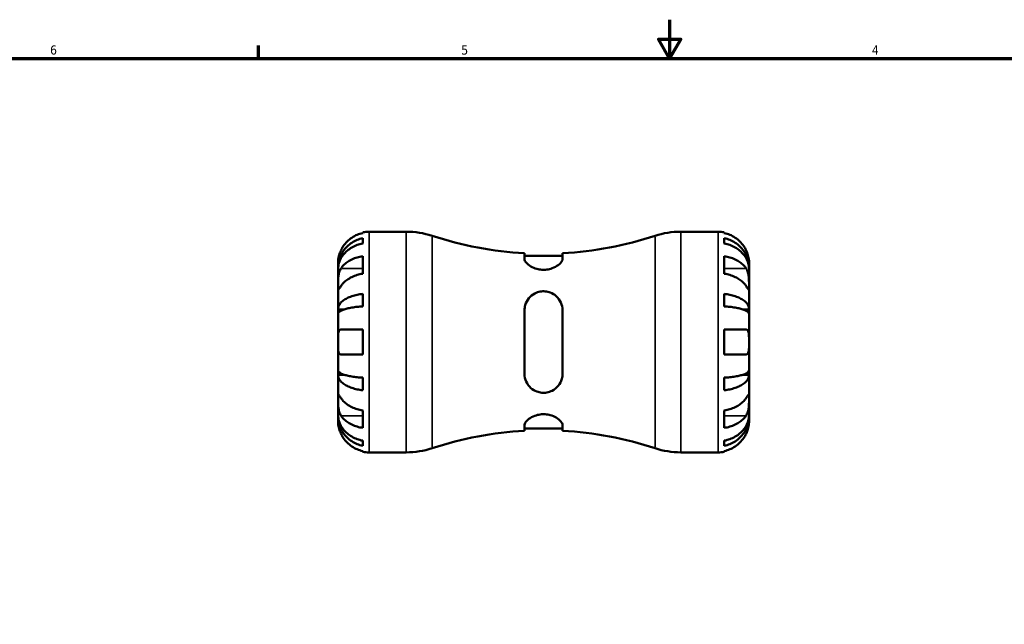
# Model space of a CAD drawing. Header units: inches. Extents: x 0.1 to 37.1, y -3.6 to 21.8.
# Tile 4 of 8: x 10.3 to 20.5, y 15.2 to 21.4. Entities that reach past the tile are written whole.
import ezdxf

# ---------------------------------------------------------------- set-up
doc = ezdxf.new("R2010")
doc.units = ezdxf.units.IN
doc.header["$MEASUREMENT"] = 0
for name, color, linetype, lineweight in [('Border (ANSI)', 7, 'Continuous', 70), ('Visible (ANSI)', 7, 'Continuous', 50), ('Visible Narrow (ANSI)', 7, 'Continuous', 35)]:
    doc.layers.add(name, color=color, linetype=linetype, lineweight=lineweight)
doc.styles.add('Note Text (ANSI)', font='tahoma.ttf')

# ---------------------------------------------------------------- blocks, each defined once
blk = doc.blocks.new('Borders Default Border')
at = {"layer": 'Border (ANSI)'}
blk.add_line((12.75, 21), (12.75, 21.134), dxfattribs=at)
at = {"layer": 'Border (ANSI)', "flags": 128}
for points in [[(17, 21.4), (17, 21), (16.885, 21.2), (17.115, 21.2), (17, 21)], [(0.5, 1), (0.5, 21), (33.5, 21), (33.5, 1), (0.5, 1)]]:
    blk.add_lwpolyline(points, dxfattribs=at)
at = {"layer": 'Border (ANSI)', "color": 5, "true_color": 0x0000ff, "char_height": 0.0945, "attachment_point": 7, "style": 'Note Text (ANSI)'}
for s, insert in [('6', (10.595, 21.038)), ('5', (14.847, 21.038)), ('4', (19.092, 21.04))]:
    blk.add_mtext(s, dxfattribs=dict(at, insert=insert))

msp = doc.modelspace()

# ---------------------------------------------------------------- linework, layer by layer
at = {"layer": 'Visible (ANSI)'}
for p, q in [((13.828, 19.196), (13.828, 19.203)), ((13.828, 19.088), (13.828, 19.142)), ((13.893, 19.21), (14.278, 19.21)), ((17.116, 19.21), (17.501, 19.21)), ((17.565, 19.203), (17.565, 19.196)), ((17.565, 19.142), (17.565, 19.088)), ((13.828, 18.775), (13.828, 18.957)), ((15.5, 18.987), (15.5, 18.927)), ((15.894, 18.962), (15.5, 18.962)), ((15.894, 18.927), (15.894, 18.987)), ((17.565, 18.957), (17.565, 18.775)), ((13.572, 18.836), (13.572, 18.889)), ((13.572, 18.816), (13.572, 18.836)), ((13.572, 18.836), (13.573, 18.836)), ((17.822, 18.836), (17.821, 18.836)), ((17.822, 18.836), (17.822, 18.889)), ((17.822, 18.816), (17.822, 18.836)), ((13.572, 18.649), (13.572, 18.816)), ((17.822, 18.649), (17.822, 18.816)), ((13.572, 18.407), (13.572, 18.649)), ((17.822, 18.407), (17.822, 18.649)), ((13.828, 18.438), (13.828, 18.568)), ((17.565, 18.568), (17.565, 18.438)), ((13.572, 18.359), (13.572, 18.407)), ((13.572, 18.407), (13.636, 18.407)), ((13.572, 18.07), (13.572, 18.359)), ((15.5, 18.398), (15.5, 17.742)), ((15.894, 17.742), (15.894, 18.398)), ((17.822, 18.407), (17.758, 18.407)), ((17.822, 18.359), (17.822, 18.407)), ((17.822, 18.07), (17.822, 18.359)), ((13.603, 18.198), (13.828, 18.198)), ((13.828, 17.942), (13.828, 18.198)), ((17.565, 18.198), (17.565, 17.942)), ((17.565, 18.198), (17.791, 18.198)), ((13.572, 17.781), (13.572, 18.07)), ((17.822, 17.781), (17.822, 18.07)), ((13.828, 17.942), (13.603, 17.942)), ((17.791, 17.942), (17.565, 17.942)), ((13.572, 17.732), (13.572, 17.781)), ((13.572, 17.49), (13.572, 17.732)), ((13.572, 17.732), (13.636, 17.732)), ((17.822, 17.732), (17.758, 17.732)), ((17.822, 17.732), (17.822, 17.781)), ((17.822, 17.49), (17.822, 17.732)), ((13.828, 17.572), (13.828, 17.702)), ((17.565, 17.702), (17.565, 17.572)), ((13.572, 17.323), (13.572, 17.49)), ((17.822, 17.323), (17.822, 17.49)), ((13.572, 17.303), (13.572, 17.323)), ((13.828, 17.183), (13.828, 17.364)), ((17.565, 17.364), (17.565, 17.183)), ((17.822, 17.303), (17.822, 17.323)), ((13.572, 17.25), (13.572, 17.303)), ((13.572, 17.303), (13.573, 17.303)), ((15.5, 17.213), (15.5, 17.153)), ((15.894, 17.153), (15.894, 17.213)), ((17.822, 17.303), (17.821, 17.303)), ((17.822, 17.25), (17.822, 17.303)), ((15.894, 17.177), (15.5, 17.177)), ((13.828, 16.998), (13.828, 17.051)), ((17.565, 17.051), (17.565, 16.998)), ((13.828, 16.936), (13.828, 16.944)), ((13.893, 16.93), (14.278, 16.93)), ((17.116, 16.93), (17.501, 16.93)), ((17.565, 16.944), (17.565, 16.936))]:
    msp.add_line(p, q, dxfattribs=at)
for centre, radius, start, end in [((13.893, 18.889), 0.321, 90, 101.537), ((14.278, 18.36), 0.85, 71.7424, 90), ((15.697, 22.661), 3.679, 251.7424, 266.9359), ((15.697, 22.661), 3.679, 273.0641, 288.2576), ((17.116, 18.36), 0.85, 90, 108.2576), ((17.501, 18.889), 0.321, 78.463, 90), ((15.697, 13.479), 3.679, 93.0641, 108.2576), ((15.697, 13.479), 3.679, 71.7424, 86.9359), ((13.893, 17.25), 0.321, 258.463, 270), ((14.278, 17.78), 0.85, 270, 288.2576), ((17.116, 17.78), 0.85, 251.7424, 270), ((17.501, 17.25), 0.321, 270, 281.537)]:
    msp.add_arc(centre, radius, start, end, dxfattribs=at)
for points, knots in [([(13.572, 18.836), (13.572, 18.856), (13.574, 18.877), (13.582, 18.918), (13.589, 18.938), (13.604, 18.974), (13.614, 18.992), (13.638, 19.027), (13.652, 19.044), (13.68, 19.071), (13.697, 19.084), (13.733, 19.107), (13.752, 19.117), (13.788, 19.132), (13.808, 19.138), (13.828, 19.142)], [3.631383, 3.631383, 3.631383, 3.631383, 3.783147, 3.783147, 3.93491, 3.93491, 4.086099, 4.086099, 4.237288, 4.237288, 4.388092, 4.388092, 4.538896, 4.538896, 4.685545, 4.685545, 4.685545, 4.685545]), ([(13.828, 19.196), (13.808, 19.192), (13.788, 19.186), (13.752, 19.171), (13.733, 19.16), (13.697, 19.136), (13.68, 19.122), (13.652, 19.094), (13.638, 19.078), (13.617, 19.046), (13.609, 19.032), (13.603, 19.017)], [0.1545017, 0.1545017, 0.1545017, 0.1545017, 0.3007396, 0.3007396, 0.4516004, 0.4516004, 0.6024612, 0.6024612, 0.754145, 0.754145, 0.8682016, 0.8682016, 0.8682016, 0.8682016]), ([(17.791, 19.017), (17.785, 19.032), (17.777, 19.046), (17.756, 19.078), (17.742, 19.094), (17.714, 19.122), (17.697, 19.136), (17.661, 19.16), (17.642, 19.171), (17.606, 19.186), (17.586, 19.192), (17.565, 19.196)], [3.990271, 3.990271, 3.990271, 3.990271, 4.1043276, 4.1043276, 4.2560115, 4.2560115, 4.4068722, 4.4068722, 4.557733, 4.557733, 4.7039709, 4.7039709, 4.7039709, 4.7039709]), ([(17.565, 19.142), (17.586, 19.138), (17.606, 19.132), (17.642, 19.117), (17.661, 19.107), (17.697, 19.084), (17.714, 19.071), (17.742, 19.044), (17.756, 19.027), (17.78, 18.992), (17.79, 18.974), (17.805, 18.938), (17.812, 18.918), (17.82, 18.877), (17.822, 18.856), (17.822, 18.836)], [0.154497, 0.154497, 0.154497, 0.154497, 0.301146, 0.301146, 0.45195, 0.45195, 0.602754, 0.602754, 0.753943, 0.753943, 0.905132, 0.905132, 1.056895, 1.056895, 1.208659, 1.208659, 1.208659, 1.208659]), ([(13.828, 19.088), (13.808, 19.085), (13.788, 19.079), (13.752, 19.066), (13.733, 19.058), (13.697, 19.037), (13.68, 19.025), (13.652, 19.001), (13.638, 18.986), (13.614, 18.955), (13.604, 18.939), (13.589, 18.907), (13.582, 18.889), (13.574, 18.852), (13.572, 18.834), (13.572, 18.816)], [0.154497, 0.154497, 0.154497, 0.154497, 0.301146, 0.301146, 0.45195, 0.45195, 0.602754, 0.602754, 0.753943, 0.753943, 0.905132, 0.905132, 1.056895, 1.056895, 1.208659, 1.208659, 1.208659, 1.208659]), ([(17.822, 18.816), (17.822, 18.834), (17.82, 18.852), (17.812, 18.889), (17.805, 18.907), (17.79, 18.939), (17.78, 18.955), (17.756, 18.986), (17.742, 19.001), (17.714, 19.025), (17.697, 19.037), (17.661, 19.057), (17.642, 19.066), (17.606, 19.079), (17.586, 19.085), (17.565, 19.088)], [3.631384, 3.631384, 3.631384, 3.631384, 3.782987, 3.782987, 3.934591, 3.934591, 4.085622, 4.085622, 4.236653, 4.236653, 4.387616, 4.387616, 4.538579, 4.538579, 4.685539, 4.685539, 4.685539, 4.685539]), ([(13.603, 19.017), (13.6, 19.013), (13.598, 19.008), (13.593, 18.996), (13.59, 18.988), (13.585, 18.973), (13.583, 18.964), (13.578, 18.945), (13.576, 18.935), (13.573, 18.914), (13.572, 18.905), (13.572, 18.893), (13.572, 18.889), (13.572, 18.889)], [-0.5211875, -0.5211875, -0.5211875, -0.5211875, -0.4827149, -0.4827149, -0.4207878, -0.4207878, -0.3526592, -0.3526592, -0.2514043, -0.2514043, -0.1290367, -0.1290367, 0, 0, 0, 0]), ([(13.603, 18.831), (13.609, 18.84), (13.617, 18.85), (13.638, 18.873), (13.652, 18.885), (13.68, 18.905), (13.696, 18.914), (13.732, 18.932), (13.752, 18.939), (13.788, 18.949), (13.808, 18.954), (13.828, 18.957)], [3.9902761, 3.9902761, 3.9902761, 3.9902761, 4.1033064, 4.1033064, 4.2546528, 4.2546528, 4.4058552, 4.4058552, 4.5570576, 4.5570576, 4.7039592, 4.7039592, 4.7039592, 4.7039592]), ([(17.565, 18.957), (17.586, 18.954), (17.606, 18.949), (17.642, 18.939), (17.661, 18.932), (17.697, 18.915), (17.714, 18.905), (17.742, 18.885), (17.756, 18.873), (17.777, 18.851), (17.785, 18.841), (17.791, 18.831)], [0.1545017, 0.1545017, 0.1545017, 0.1545017, 0.3007396, 0.3007396, 0.4516004, 0.4516004, 0.6024612, 0.6024612, 0.754145, 0.754145, 0.8682016, 0.8682016, 0.8682016, 0.8682016]), ([(17.822, 18.889), (17.822, 18.889), (17.822, 18.891), (17.822, 18.896), (17.822, 18.901), (17.821, 18.916), (17.819, 18.927), (17.815, 18.949), (17.813, 18.958), (17.808, 18.975), (17.805, 18.983), (17.8, 18.998), (17.796, 19.006), (17.792, 19.015), (17.792, 19.016), (17.791, 19.017)], [-2.2624521, -2.2624521, -2.2624521, -2.2624521, -2.1788932, -2.1788932, -2.0870705, -2.0870705, -1.9601211, -1.9601211, -1.8755047, -1.8755047, -1.811327, -1.811327, -1.7448754, -1.7448754, -1.7354217, -1.7354217, -1.7354217, -1.7354217]), ([(15.894, 18.927), (15.894, 18.92), (15.891, 18.912), (15.879, 18.892), (15.866, 18.878), (15.832, 18.853), (15.811, 18.841), (15.77, 18.826), (15.751, 18.821), (15.714, 18.816), (15.697, 18.815), (15.662, 18.818), (15.644, 18.821), (15.605, 18.832), (15.584, 18.841), (15.545, 18.863), (15.528, 18.877), (15.507, 18.903), (15.501, 18.915), (15.5, 18.926), (15.5, 18.926), (15.5, 18.927)], [-1.869625, -1.869625, -1.869625, -1.869625, -1.722841, -1.722841, -1.493042, -1.493042, -1.271942, -1.271942, -1.115642, -1.115642, -0.985535, -0.985535, -0.843052, -0.843052, -0.651361, -0.651361, -0.412595, -0.412595, -0.195177, -0.195177, -0.185736, -0.185736, -0.185736, -0.185736]), ([(13.572, 18.649), (13.572, 18.656), (13.572, 18.663), (13.572, 18.68), (13.572, 18.689), (13.573, 18.712), (13.573, 18.726), (13.576, 18.753), (13.578, 18.766), (13.583, 18.787), (13.586, 18.795), (13.591, 18.81), (13.595, 18.817), (13.6, 18.826), (13.601, 18.828), (13.603, 18.831)], [0, 0, 0, 0, 0.0727176, 0.0727176, 0.1504294, 0.1504294, 0.2566741, 0.2566741, 0.3574985, 0.3574985, 0.4278256, 0.4278256, 0.4958936, 0.4958936, 0.523971, 0.523971, 0.523971, 0.523971]), ([(13.828, 18.775), (13.808, 18.773), (13.788, 18.768), (13.752, 18.757), (13.733, 18.75), (13.697, 18.733), (13.68, 18.723), (13.652, 18.704), (13.638, 18.692), (13.617, 18.669), (13.609, 18.659), (13.603, 18.649)], [0.1545017, 0.1545017, 0.1545017, 0.1545017, 0.3007396, 0.3007396, 0.4516004, 0.4516004, 0.6024612, 0.6024612, 0.754145, 0.754145, 0.8682016, 0.8682016, 0.8682016, 0.8682016]), ([(17.791, 18.649), (17.785, 18.659), (17.777, 18.669), (17.756, 18.692), (17.742, 18.704), (17.714, 18.723), (17.697, 18.733), (17.661, 18.75), (17.642, 18.757), (17.606, 18.768), (17.586, 18.773), (17.565, 18.775)], [3.990271, 3.990271, 3.990271, 3.990271, 4.1043276, 4.1043276, 4.2560115, 4.2560115, 4.4068722, 4.4068722, 4.557733, 4.557733, 4.7039709, 4.7039709, 4.7039709, 4.7039709]), ([(17.791, 18.831), (17.793, 18.828), (17.795, 18.825), (17.8, 18.816), (17.803, 18.809), (17.809, 18.793), (17.811, 18.785), (17.816, 18.764), (17.818, 18.751), (17.821, 18.722), (17.821, 18.706), (17.822, 18.675), (17.822, 18.661), (17.822, 18.649)], [-0.5247, -0.5247, -0.5247, -0.5247, -0.4918187, -0.4918187, -0.4242098, -0.4242098, -0.3529175, -0.3529175, -0.2525465, -0.2525465, -0.1292355, -0.1292355, 0, 0, 0, 0]), ([(13.603, 18.649), (13.601, 18.646), (13.599, 18.644), (13.594, 18.636), (13.591, 18.631), (13.585, 18.623), (13.583, 18.62), (13.578, 18.613), (13.576, 18.611), (13.573, 18.612), (13.572, 18.615), (13.572, 18.628), (13.572, 18.637), (13.572, 18.649)], [-0.5247, -0.5247, -0.5247, -0.5247, -0.4918187, -0.4918187, -0.4242098, -0.4242098, -0.3529175, -0.3529175, -0.2525465, -0.2525465, -0.1292355, -0.1292355, 0, 0, 0, 0]), ([(17.822, 18.649), (17.822, 18.642), (17.822, 18.636), (17.822, 18.626), (17.822, 18.622), (17.821, 18.614), (17.821, 18.612), (17.818, 18.612), (17.816, 18.614), (17.811, 18.62), (17.808, 18.624), (17.802, 18.632), (17.799, 18.637), (17.794, 18.645), (17.793, 18.647), (17.791, 18.649)], [0, 0, 0, 0, 0.0727176, 0.0727176, 0.1504294, 0.1504294, 0.2566741, 0.2566741, 0.3574985, 0.3574985, 0.4278256, 0.4278256, 0.4958936, 0.4958936, 0.523971, 0.523971, 0.523971, 0.523971]), ([(13.572, 18.407), (13.572, 18.418), (13.574, 18.429), (13.582, 18.45), (13.589, 18.461), (13.604, 18.479), (13.614, 18.489), (13.638, 18.507), (13.652, 18.516), (13.68, 18.53), (13.696, 18.537), (13.732, 18.549), (13.752, 18.555), (13.788, 18.562), (13.808, 18.565), (13.828, 18.568)], [3.631384, 3.631384, 3.631384, 3.631384, 3.782987, 3.782987, 3.934591, 3.934591, 4.085622, 4.085622, 4.236653, 4.236653, 4.387616, 4.387616, 4.538579, 4.538579, 4.685539, 4.685539, 4.685539, 4.685539]), ([(15.5, 18.398), (15.5, 18.416), (15.503, 18.433), (15.515, 18.477), (15.528, 18.501), (15.562, 18.543), (15.582, 18.56), (15.624, 18.581), (15.643, 18.588), (15.68, 18.594), (15.696, 18.595), (15.732, 18.592), (15.75, 18.588), (15.789, 18.573), (15.81, 18.56), (15.848, 18.526), (15.865, 18.503), (15.887, 18.453), (15.893, 18.428), (15.894, 18.4), (15.894, 18.399), (15.894, 18.398)], [-1.869625, -1.869625, -1.869625, -1.869625, -1.722841, -1.722841, -1.493042, -1.493042, -1.271942, -1.271942, -1.115642, -1.115642, -0.985535, -0.985535, -0.843052, -0.843052, -0.651361, -0.651361, -0.412595, -0.412595, -0.195177, -0.195177, -0.185736, -0.185736, -0.185736, -0.185736]), ([(17.565, 18.568), (17.586, 18.565), (17.606, 18.562), (17.642, 18.555), (17.661, 18.549), (17.697, 18.537), (17.714, 18.53), (17.742, 18.516), (17.756, 18.507), (17.78, 18.489), (17.79, 18.479), (17.805, 18.461), (17.812, 18.45), (17.82, 18.429), (17.822, 18.418), (17.822, 18.407)], [0.154503, 0.154503, 0.154503, 0.154503, 0.301464, 0.301464, 0.452427, 0.452427, 0.60339, 0.60339, 0.754421, 0.754421, 0.905451, 0.905451, 1.057055, 1.057055, 1.208659, 1.208659, 1.208659, 1.208659]), ([(13.828, 18.438), (13.808, 18.437), (13.788, 18.435), (13.752, 18.432), (13.732, 18.429), (13.696, 18.423), (13.68, 18.42), (13.652, 18.412), (13.638, 18.408), (13.614, 18.399), (13.604, 18.394), (13.589, 18.385), (13.582, 18.38), (13.574, 18.369), (13.572, 18.364), (13.572, 18.359)], [0.154503, 0.154503, 0.154503, 0.154503, 0.301464, 0.301464, 0.452427, 0.452427, 0.60339, 0.60339, 0.754421, 0.754421, 0.905451, 0.905451, 1.057055, 1.057055, 1.208659, 1.208659, 1.208659, 1.208659]), ([(17.822, 18.359), (17.822, 18.364), (17.82, 18.369), (17.812, 18.38), (17.805, 18.385), (17.79, 18.394), (17.78, 18.399), (17.756, 18.408), (17.742, 18.412), (17.714, 18.42), (17.697, 18.423), (17.661, 18.429), (17.642, 18.432), (17.606, 18.435), (17.586, 18.437), (17.565, 18.438)], [3.631384, 3.631384, 3.631384, 3.631384, 3.782987, 3.782987, 3.934591, 3.934591, 4.085622, 4.085622, 4.236653, 4.236653, 4.387616, 4.387616, 4.538579, 4.538579, 4.685539, 4.685539, 4.685539, 4.685539]), ([(13.572, 18.07), (13.572, 18.082), (13.572, 18.094), (13.572, 18.119), (13.572, 18.131), (13.574, 18.153), (13.575, 18.163), (13.578, 18.178), (13.581, 18.184), (13.586, 18.191), (13.588, 18.193), (13.592, 18.196), (13.595, 18.197), (13.599, 18.198), (13.601, 18.198), (13.603, 18.198)], [0, 0, 0, 0, 0.092316, 0.092316, 0.1969275, 0.1969275, 0.2967982, 0.2967982, 0.3837033, 0.3837033, 0.4382012, 0.4382012, 0.487457, 0.487457, 0.5217406, 0.5217406, 0.5217406, 0.5217406]), ([(17.791, 18.198), (17.794, 18.198), (17.797, 18.198), (17.802, 18.196), (17.804, 18.194), (17.809, 18.19), (17.811, 18.187), (17.816, 18.177), (17.818, 18.169), (17.821, 18.147), (17.821, 18.134), (17.822, 18.104), (17.822, 18.087), (17.822, 18.07)], [-0.5276534, -0.5276534, -0.5276534, -0.5276534, -0.474105, -0.474105, -0.4238883, -0.4238883, -0.3615587, -0.3615587, -0.2513717, -0.2513717, -0.1293356, -0.1293356, 0, 0, 0, 0]), ([(13.603, 17.942), (13.6, 17.942), (13.597, 17.942), (13.592, 17.944), (13.59, 17.945), (13.585, 17.949), (13.583, 17.952), (13.578, 17.962), (13.576, 17.971), (13.573, 17.992), (13.572, 18.006), (13.572, 18.036), (13.572, 18.053), (13.572, 18.07)], [-0.5276534, -0.5276534, -0.5276534, -0.5276534, -0.474105, -0.474105, -0.4238883, -0.4238883, -0.3615587, -0.3615587, -0.2513717, -0.2513717, -0.1293356, -0.1293356, 0, 0, 0, 0]), ([(17.822, 18.07), (17.822, 18.058), (17.822, 18.046), (17.822, 18.021), (17.822, 18.008), (17.82, 17.986), (17.819, 17.977), (17.815, 17.962), (17.813, 17.956), (17.808, 17.949), (17.806, 17.947), (17.802, 17.944), (17.799, 17.943), (17.795, 17.942), (17.793, 17.942), (17.791, 17.942)], [0, 0, 0, 0, 0.092316, 0.092316, 0.1969275, 0.1969275, 0.2967982, 0.2967982, 0.3837033, 0.3837033, 0.4382012, 0.4382012, 0.487457, 0.487457, 0.5217406, 0.5217406, 0.5217406, 0.5217406]), ([(13.572, 17.781), (13.572, 17.776), (13.574, 17.77), (13.582, 17.76), (13.589, 17.754), (13.604, 17.745), (13.614, 17.74), (13.638, 17.731), (13.652, 17.727), (13.68, 17.72), (13.697, 17.717), (13.733, 17.711), (13.752, 17.708), (13.788, 17.704), (13.808, 17.703), (13.828, 17.702)], [3.631383, 3.631383, 3.631383, 3.631383, 3.783147, 3.783147, 3.93491, 3.93491, 4.086099, 4.086099, 4.237288, 4.237288, 4.388092, 4.388092, 4.538896, 4.538896, 4.685545, 4.685545, 4.685545, 4.685545]), ([(13.828, 17.572), (13.808, 17.574), (13.788, 17.577), (13.752, 17.585), (13.733, 17.59), (13.697, 17.602), (13.68, 17.609), (13.652, 17.624), (13.638, 17.632), (13.614, 17.65), (13.604, 17.66), (13.589, 17.679), (13.582, 17.689), (13.574, 17.711), (13.572, 17.722), (13.572, 17.732)], [0.154497, 0.154497, 0.154497, 0.154497, 0.301146, 0.301146, 0.45195, 0.45195, 0.602754, 0.602754, 0.753943, 0.753943, 0.905132, 0.905132, 1.056895, 1.056895, 1.208659, 1.208659, 1.208659, 1.208659]), ([(15.894, 17.742), (15.894, 17.724), (15.891, 17.706), (15.879, 17.663), (15.866, 17.638), (15.832, 17.597), (15.811, 17.58), (15.77, 17.558), (15.751, 17.552), (15.714, 17.545), (15.697, 17.545), (15.662, 17.548), (15.644, 17.552), (15.605, 17.567), (15.584, 17.579), (15.545, 17.613), (15.528, 17.637), (15.507, 17.686), (15.501, 17.712), (15.5, 17.74), (15.5, 17.741), (15.5, 17.742)], [-1.869625, -1.869625, -1.869625, -1.869625, -1.722841, -1.722841, -1.493042, -1.493042, -1.271942, -1.271942, -1.115642, -1.115642, -0.985535, -0.985535, -0.843052, -0.843052, -0.651361, -0.651361, -0.412595, -0.412595, -0.195177, -0.195177, -0.185736, -0.185736, -0.185736, -0.185736]), ([(17.565, 17.702), (17.586, 17.703), (17.606, 17.704), (17.642, 17.708), (17.661, 17.711), (17.697, 17.717), (17.714, 17.72), (17.742, 17.727), (17.756, 17.731), (17.78, 17.74), (17.79, 17.745), (17.805, 17.754), (17.812, 17.76), (17.82, 17.77), (17.822, 17.776), (17.822, 17.781)], [0.154497, 0.154497, 0.154497, 0.154497, 0.301146, 0.301146, 0.45195, 0.45195, 0.602754, 0.602754, 0.753943, 0.753943, 0.905132, 0.905132, 1.056895, 1.056895, 1.208659, 1.208659, 1.208659, 1.208659]), ([(17.822, 17.732), (17.822, 17.722), (17.82, 17.711), (17.812, 17.689), (17.805, 17.679), (17.79, 17.66), (17.78, 17.65), (17.756, 17.632), (17.742, 17.624), (17.714, 17.609), (17.697, 17.602), (17.661, 17.59), (17.642, 17.585), (17.606, 17.577), (17.586, 17.574), (17.565, 17.572)], [3.631383, 3.631383, 3.631383, 3.631383, 3.783147, 3.783147, 3.93491, 3.93491, 4.086099, 4.086099, 4.237288, 4.237288, 4.388092, 4.388092, 4.538896, 4.538896, 4.685545, 4.685545, 4.685545, 4.685545]), ([(13.572, 17.49), (13.572, 17.497), (13.572, 17.503), (13.572, 17.514), (13.572, 17.518), (13.573, 17.526), (13.573, 17.528), (13.576, 17.528), (13.578, 17.526), (13.583, 17.519), (13.586, 17.516), (13.591, 17.507), (13.595, 17.503), (13.6, 17.495), (13.601, 17.493), (13.603, 17.49)], [0, 0, 0, 0, 0.0727176, 0.0727176, 0.1504294, 0.1504294, 0.2566741, 0.2566741, 0.3574985, 0.3574985, 0.4278256, 0.4278256, 0.4958936, 0.4958936, 0.523971, 0.523971, 0.523971, 0.523971]), ([(17.791, 17.49), (17.793, 17.493), (17.795, 17.496), (17.8, 17.504), (17.803, 17.508), (17.809, 17.517), (17.811, 17.52), (17.816, 17.526), (17.818, 17.528), (17.821, 17.528), (17.821, 17.524), (17.822, 17.512), (17.822, 17.502), (17.822, 17.49)], [-0.5247, -0.5247, -0.5247, -0.5247, -0.4918187, -0.4918187, -0.4242098, -0.4242098, -0.3529175, -0.3529175, -0.2525465, -0.2525465, -0.1292355, -0.1292355, 0, 0, 0, 0]), ([(13.603, 17.309), (13.601, 17.312), (13.599, 17.315), (13.594, 17.324), (13.591, 17.331), (13.585, 17.346), (13.583, 17.354), (13.578, 17.376), (13.576, 17.388), (13.573, 17.418), (13.572, 17.434), (13.572, 17.464), (13.572, 17.478), (13.572, 17.49)], [-0.5247, -0.5247, -0.5247, -0.5247, -0.4918187, -0.4918187, -0.4242098, -0.4242098, -0.3529175, -0.3529175, -0.2525465, -0.2525465, -0.1292355, -0.1292355, 0, 0, 0, 0]), ([(13.603, 17.49), (13.609, 17.48), (13.617, 17.47), (13.638, 17.448), (13.652, 17.436), (13.68, 17.416), (13.697, 17.406), (13.733, 17.389), (13.752, 17.382), (13.788, 17.372), (13.808, 17.367), (13.828, 17.364)], [3.990271, 3.990271, 3.990271, 3.990271, 4.1043276, 4.1043276, 4.2560115, 4.2560115, 4.4068722, 4.4068722, 4.557733, 4.557733, 4.7039709, 4.7039709, 4.7039709, 4.7039709]), ([(17.565, 17.364), (17.586, 17.367), (17.606, 17.372), (17.642, 17.382), (17.661, 17.389), (17.697, 17.406), (17.714, 17.416), (17.742, 17.436), (17.756, 17.448), (17.777, 17.47), (17.785, 17.48), (17.791, 17.49)], [0.1545017, 0.1545017, 0.1545017, 0.1545017, 0.3007396, 0.3007396, 0.4516004, 0.4516004, 0.6024612, 0.6024612, 0.754145, 0.754145, 0.8682016, 0.8682016, 0.8682016, 0.8682016]), ([(17.822, 17.49), (17.822, 17.484), (17.822, 17.476), (17.822, 17.459), (17.822, 17.45), (17.821, 17.427), (17.821, 17.414), (17.818, 17.387), (17.816, 17.374), (17.811, 17.353), (17.808, 17.345), (17.802, 17.33), (17.799, 17.323), (17.794, 17.314), (17.793, 17.311), (17.791, 17.309)], [0, 0, 0, 0, 0.0727176, 0.0727176, 0.1504294, 0.1504294, 0.2566741, 0.2566741, 0.3574985, 0.3574985, 0.4278256, 0.4278256, 0.4958936, 0.4958936, 0.523971, 0.523971, 0.523971, 0.523971]), ([(13.572, 17.323), (13.572, 17.306), (13.574, 17.287), (13.582, 17.251), (13.589, 17.233), (13.604, 17.201), (13.614, 17.184), (13.638, 17.153), (13.652, 17.139), (13.68, 17.115), (13.697, 17.103), (13.733, 17.082), (13.752, 17.073), (13.788, 17.06), (13.808, 17.055), (13.828, 17.051)], [3.631383, 3.631383, 3.631383, 3.631383, 3.783147, 3.783147, 3.93491, 3.93491, 4.086099, 4.086099, 4.237288, 4.237288, 4.388092, 4.388092, 4.538896, 4.538896, 4.685545, 4.685545, 4.685545, 4.685545]), ([(13.828, 17.183), (13.808, 17.186), (13.788, 17.19), (13.752, 17.201), (13.732, 17.208), (13.696, 17.225), (13.68, 17.235), (13.652, 17.255), (13.638, 17.267), (13.617, 17.289), (13.609, 17.299), (13.603, 17.309)], [0.1545148, 0.1545148, 0.1545148, 0.1545148, 0.3014164, 0.3014164, 0.4526188, 0.4526188, 0.6038212, 0.6038212, 0.7551676, 0.7551676, 0.8681979, 0.8681979, 0.8681979, 0.8681979]), ([(15.5, 17.213), (15.5, 17.22), (15.503, 17.228), (15.515, 17.248), (15.528, 17.262), (15.562, 17.287), (15.582, 17.298), (15.624, 17.314), (15.643, 17.319), (15.68, 17.324), (15.696, 17.324), (15.732, 17.322), (15.75, 17.319), (15.789, 17.308), (15.81, 17.299), (15.848, 17.276), (15.865, 17.262), (15.887, 17.237), (15.893, 17.225), (15.894, 17.214), (15.894, 17.214), (15.894, 17.213)], [-1.869625, -1.869625, -1.869625, -1.869625, -1.722841, -1.722841, -1.493042, -1.493042, -1.271942, -1.271942, -1.115642, -1.115642, -0.985535, -0.985535, -0.843052, -0.843052, -0.651361, -0.651361, -0.412595, -0.412595, -0.195177, -0.195177, -0.185736, -0.185736, -0.185736, -0.185736]), ([(17.565, 17.051), (17.586, 17.055), (17.606, 17.06), (17.642, 17.073), (17.661, 17.082), (17.697, 17.103), (17.714, 17.115), (17.742, 17.139), (17.756, 17.153), (17.78, 17.184), (17.79, 17.201), (17.805, 17.233), (17.812, 17.251), (17.82, 17.287), (17.822, 17.306), (17.822, 17.323)], [0.154497, 0.154497, 0.154497, 0.154497, 0.301146, 0.301146, 0.45195, 0.45195, 0.602754, 0.602754, 0.753943, 0.753943, 0.905132, 0.905132, 1.056895, 1.056895, 1.208659, 1.208659, 1.208659, 1.208659]), ([(17.791, 17.309), (17.785, 17.299), (17.777, 17.289), (17.756, 17.267), (17.742, 17.255), (17.714, 17.235), (17.697, 17.225), (17.661, 17.208), (17.642, 17.201), (17.606, 17.19), (17.586, 17.186), (17.565, 17.183)], [3.990271, 3.990271, 3.990271, 3.990271, 4.1043276, 4.1043276, 4.2560115, 4.2560115, 4.4068722, 4.4068722, 4.557733, 4.557733, 4.7039709, 4.7039709, 4.7039709, 4.7039709]), ([(13.828, 16.998), (13.808, 17.002), (13.788, 17.008), (13.752, 17.022), (13.732, 17.032), (13.696, 17.056), (13.68, 17.069), (13.652, 17.096), (13.638, 17.112), (13.614, 17.147), (13.604, 17.166), (13.589, 17.201), (13.582, 17.222), (13.574, 17.263), (13.572, 17.284), (13.572, 17.303)], [0.154503, 0.154503, 0.154503, 0.154503, 0.301464, 0.301464, 0.452427, 0.452427, 0.60339, 0.60339, 0.754421, 0.754421, 0.905451, 0.905451, 1.057055, 1.057055, 1.208659, 1.208659, 1.208659, 1.208659]), ([(13.572, 17.25), (13.572, 17.25), (13.572, 17.249), (13.572, 17.243), (13.572, 17.239), (13.573, 17.224), (13.574, 17.213), (13.579, 17.191), (13.581, 17.182), (13.586, 17.164), (13.588, 17.157), (13.594, 17.141), (13.598, 17.133), (13.602, 17.124), (13.602, 17.123), (13.603, 17.122)], [-2.2624521, -2.2624521, -2.2624521, -2.2624521, -2.1788932, -2.1788932, -2.0870705, -2.0870705, -1.9601211, -1.9601211, -1.8755047, -1.8755047, -1.811327, -1.811327, -1.7448754, -1.7448754, -1.7354217, -1.7354217, -1.7354217, -1.7354217]), ([(17.822, 17.303), (17.822, 17.284), (17.82, 17.263), (17.812, 17.222), (17.805, 17.201), (17.79, 17.166), (17.78, 17.147), (17.756, 17.112), (17.742, 17.096), (17.714, 17.069), (17.697, 17.055), (17.661, 17.032), (17.642, 17.022), (17.606, 17.008), (17.586, 17.002), (17.565, 16.998)], [3.631383, 3.631383, 3.631383, 3.631383, 3.783147, 3.783147, 3.93491, 3.93491, 4.086099, 4.086099, 4.237288, 4.237288, 4.388092, 4.388092, 4.538896, 4.538896, 4.685545, 4.685545, 4.685545, 4.685545]), ([(17.791, 17.122), (17.793, 17.127), (17.795, 17.131), (17.801, 17.144), (17.803, 17.151), (17.809, 17.167), (17.811, 17.175), (17.816, 17.194), (17.818, 17.205), (17.821, 17.225), (17.821, 17.234), (17.822, 17.247), (17.822, 17.25), (17.822, 17.25)], [-0.5211875, -0.5211875, -0.5211875, -0.5211875, -0.4827149, -0.4827149, -0.4207878, -0.4207878, -0.3526592, -0.3526592, -0.2514043, -0.2514043, -0.1290367, -0.1290367, 0, 0, 0, 0]), ([(13.603, 17.122), (13.609, 17.108), (13.617, 17.094), (13.638, 17.062), (13.652, 17.045), (13.68, 17.017), (13.697, 17.003), (13.733, 16.979), (13.752, 16.969), (13.788, 16.954), (13.808, 16.948), (13.828, 16.944)], [3.990271, 3.990271, 3.990271, 3.990271, 4.1043276, 4.1043276, 4.2560115, 4.2560115, 4.4068722, 4.4068722, 4.557733, 4.557733, 4.7039709, 4.7039709, 4.7039709, 4.7039709]), ([(17.565, 16.944), (17.586, 16.948), (17.606, 16.954), (17.642, 16.969), (17.661, 16.979), (17.697, 17.004), (17.714, 17.018), (17.742, 17.046), (17.756, 17.062), (17.777, 17.094), (17.785, 17.108), (17.791, 17.122)], [0.1545148, 0.1545148, 0.1545148, 0.1545148, 0.3014164, 0.3014164, 0.4526188, 0.4526188, 0.6038212, 0.6038212, 0.7551676, 0.7551676, 0.8681979, 0.8681979, 0.8681979, 0.8681979])]:
    msp.add_open_spline(points, degree=3, knots=knots, dxfattribs=at)
at = {"layer": 'Visible Narrow (ANSI)'}
for p, q in [((13.893, 16.944), (13.893, 19.196)), ((14.278, 16.944), (14.278, 19.196)), ((14.544, 19.154), (14.544, 16.986)), ((16.85, 16.986), (16.85, 19.154)), ((17.116, 19.196), (17.116, 16.944)), ((17.501, 16.944), (17.501, 19.196)), ((13.614, 18.831), (13.817, 18.831)), ((17.78, 18.831), (17.577, 18.831)), ((13.614, 17.309), (13.817, 17.309)), ((17.78, 17.309), (17.577, 17.309))]:
    msp.add_line(p, q, dxfattribs=at)

# ---------------------------------------------------------------- block references
msp.add_blockref('Borders Default Border', (0, 0))

doc.saveas('drawing.dxf')
